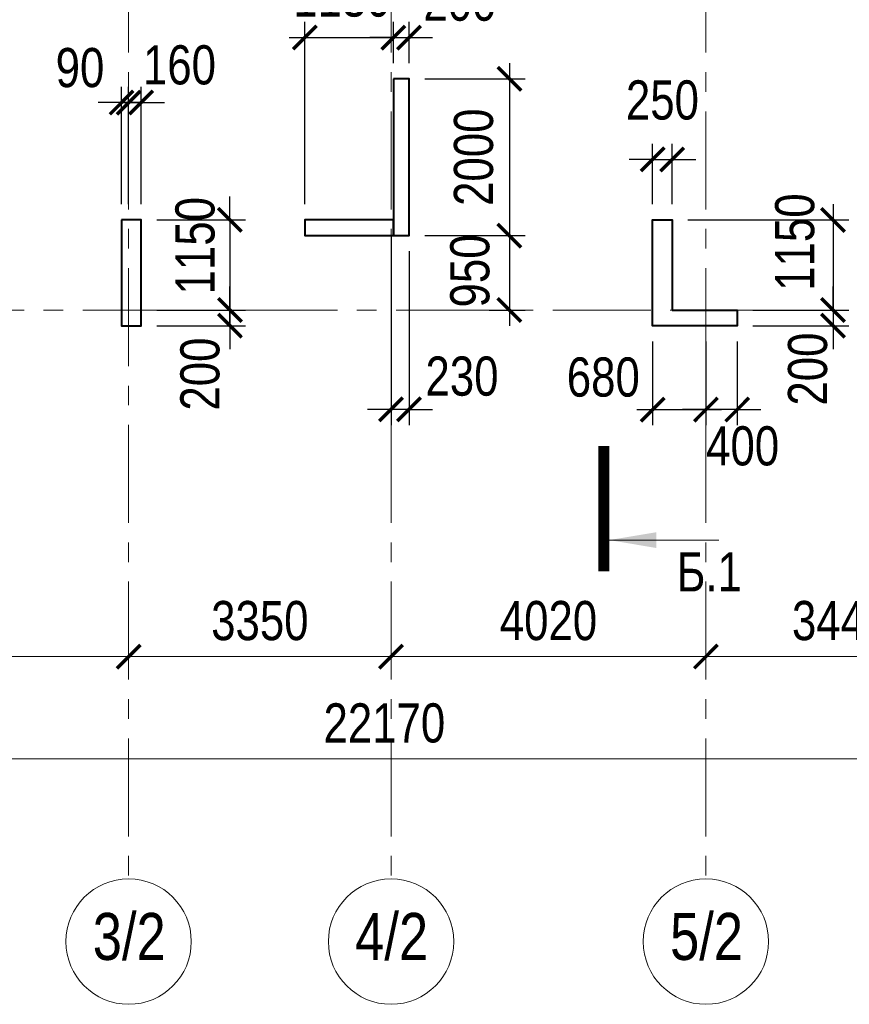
# Model space of a CAD drawing. Extents: x -8631841 to -8525813, y 4017860 to 4564755.
# Tile 61 of 112: x -8596223 to -8585631, y 4368394 to 4380955. Entities that reach past the tile are written whole.
import ezdxf
from ezdxf.enums import TextEntityAlignment as Align

# ---------------------------------------------------------------- set-up
doc = ezdxf.new("R2010")
doc.units = 0
doc.header["$LTSCALE"] = 1000
doc.header["$MEASUREMENT"] = 0
doc.linetypes.add('CENTER', pattern=[2, 1.25, -0.25, 0.25, -0.25])
for name, color, linetype, lineweight in [('СК-040-С(тены)', 12, 'Continuous', 40), ('СК-043-С-ПИЛОНЫ', 5, 'Continuous', 40), ('СК-100-О(си)', 7, 'CENTER', 15), ('СК-100-О(си)_имя', 7, 'CENTER', 15), ('СК-110-О-РАЗМЕРЫ', 7, 'Continuous', 15), ('СК-300-Р(азмеры)', 7, 'Continuous', 20), ('СК-343-Р-КОЛОННЫ', 7, 'Continuous', 13), ('СК-400-Т(екст)', 7, 'Continuous', 20), ('СК-500-С(ечения)', 5, 'Continuous', 40)]:
    doc.layers.add(name, color=color, linetype=linetype, lineweight=lineweight)
doc.styles.add('ARIAL_annotative', font='arial.ttf', dxfattribs={"width": 0.8, "height": 2.5})
doc.styles.add('RUSS', font='arial.ttf', dxfattribs={"width": 0.8})
doc.dimstyles.new('100-200', dxfattribs={"dimscale": 0, "dimtxt": 500, "dimasz": 300, "dimexe": 200, "dimexo": 200, "dimgap": 200, "dimtad": 1, "dimdec": 0, "dimzin": 0, "dimdsep": 46, "dimtxsty": 'RUSS', "dimblk": 'ARCHTICK', "dimcen": 0.096, "dimdle": 200, "dimclrd": 7, "dimclre": 7, "dimclrt": 256, "dimadec": 0, "dimazin": 0, "dimtfac": 1, "dimtdec": 0, "dimtmove": 2, "dimatfit": 3, "dimldrblk": 'OBLIQUE', "dimfxl": 1, "dimtolj": 1, "dimtzin": 0, "dimarcsym": 0})

# ---------------------------------------------------------------- blocks, each defined once
blk = doc.blocks.new('_ArchTick')
at = {"color": 0, "linetype": 'ByBlock', "const_width": 0.15}
blk.add_lwpolyline([(-0.5, -0.5), (0.5, 0.5)], dxfattribs=at)
blk = doc.blocks.new('*D136')
at = {"layer": 'Defpoints', "color": 0, "transparency": 16777216}
for p in [(-40280, -3370), (-36100, -3370), (-40280, -4421)]:
    blk.add_point(p, dxfattribs=at)
at = {"layer": 'СК-110-О-РАЗМЕРЫ', "color": 7, "lineweight": -2, "transparency": 16777216}
for p, q in [((-40280, -3570), (-40280, -4621)), ((-36100, -3570), (-36100, -4621)), ((-35900, -4421), (-40480, -4421))]:
    blk.add_line(p, q, dxfattribs=at)
at = {"layer": 'СК-110-О-РАЗМЕРЫ', "color": 7, "lineweight": -2, "transparency": 16777216, "xscale": 300, "yscale": 300, "zscale": 300, "rotation": 180}
blk.add_blockref('_ArchTick', (-40280, -4421), dxfattribs=at)
at = {"layer": 'СК-110-О-РАЗМЕРЫ', "color": 7, "lineweight": -2, "transparency": 16777216, "xscale": 300, "yscale": 300, "zscale": 300}
blk.add_blockref('_ArchTick', (-36100, -4421), dxfattribs=at)
at = {"layer": 'СК-110-О-РАЗМЕРЫ', "transparency": 16777216, "insert": (-38190, -3965), "char_height": 500, "attachment_point": 5, "style": 'RUSS'}
blk.add_mtext('\\A1;4180', dxfattribs=at)
blk = doc.blocks.new('_Oblique')
at = {"color": 0, "linetype": 'ByBlock', "lineweight": -2}
blk.add_line((-0.5, -0.5), (0.5, 0.5), dxfattribs=at)
blk = doc.blocks.new('*D137')
at = {"layer": 'Defpoints', "color": 0, "transparency": 16777216}
for p in [(-36100, -3370), (-32750, -3370), (-32750, -4421)]:
    blk.add_point(p, dxfattribs=at)
at = {"layer": 'СК-110-О-РАЗМЕРЫ', "color": 7, "lineweight": -2, "transparency": 16777216}
for p, q in [((-36100, -3570), (-36100, -4621)), ((-32750, -3570), (-32750, -4621)), ((-36300, -4421), (-32550, -4421))]:
    blk.add_line(p, q, dxfattribs=at)
at = {"layer": 'СК-110-О-РАЗМЕРЫ', "color": 7, "lineweight": -2, "transparency": 16777216, "xscale": 300, "yscale": 300, "zscale": 300, "rotation": 180}
blk.add_blockref('_ArchTick', (-36100, -4421), dxfattribs=at)
at = {"layer": 'СК-110-О-РАЗМЕРЫ', "color": 7, "lineweight": -2, "transparency": 16777216, "xscale": 300, "yscale": 300, "zscale": 300}
blk.add_blockref('_ArchTick', (-32750, -4421), dxfattribs=at)
at = {"layer": 'СК-110-О-РАЗМЕРЫ', "transparency": 16777216, "insert": (-34425, -3965), "char_height": 500, "attachment_point": 5, "style": 'RUSS'}
blk.add_mtext('\\A1;3350', dxfattribs=at)
blk = doc.blocks.new('*D138')
at = {"layer": 'Defpoints', "color": 0, "transparency": 16777216}
for p in [(-32750, -3370), (-28730, -3370), (-32750, -4421)]:
    blk.add_point(p, dxfattribs=at)
at = {"layer": 'СК-110-О-РАЗМЕРЫ', "color": 7, "lineweight": -2, "transparency": 16777216}
for p, q in [((-32750, -3570), (-32750, -4621)), ((-28730, -3570), (-28730, -4621)), ((-28530, -4421), (-32950, -4421))]:
    blk.add_line(p, q, dxfattribs=at)
at = {"layer": 'СК-110-О-РАЗМЕРЫ', "color": 7, "lineweight": -2, "transparency": 16777216, "xscale": 300, "yscale": 300, "zscale": 300, "rotation": 180}
blk.add_blockref('_ArchTick', (-32750, -4421), dxfattribs=at)
at = {"layer": 'СК-110-О-РАЗМЕРЫ', "color": 7, "lineweight": -2, "transparency": 16777216, "xscale": 300, "yscale": 300, "zscale": 300}
blk.add_blockref('_ArchTick', (-28730, -4421), dxfattribs=at)
at = {"layer": 'СК-110-О-РАЗМЕРЫ', "transparency": 16777216, "insert": (-30740, -3965), "char_height": 500, "attachment_point": 5, "style": 'RUSS'}
blk.add_mtext('\\A1;4020', dxfattribs=at)
blk = doc.blocks.new('*D139')
at = {"layer": 'Defpoints', "color": 0, "transparency": 16777216}
for p in [(-28730, -3370), (-25290, -3370), (-25290, -4421)]:
    blk.add_point(p, dxfattribs=at)
at = {"layer": 'СК-110-О-РАЗМЕРЫ', "color": 7, "lineweight": -2, "transparency": 16777216}
for p, q in [((-28730, -3570), (-28730, -4621)), ((-25290, -3570), (-25290, -4621)), ((-28930, -4421), (-25090, -4421))]:
    blk.add_line(p, q, dxfattribs=at)
at = {"layer": 'СК-110-О-РАЗМЕРЫ', "color": 7, "lineweight": -2, "transparency": 16777216, "xscale": 300, "yscale": 300, "zscale": 300, "rotation": 180}
blk.add_blockref('_ArchTick', (-28730, -4421), dxfattribs=at)
at = {"layer": 'СК-110-О-РАЗМЕРЫ', "color": 7, "lineweight": -2, "transparency": 16777216, "xscale": 300, "yscale": 300, "zscale": 300}
blk.add_blockref('_ArchTick', (-25290, -4421), dxfattribs=at)
at = {"layer": 'СК-110-О-РАЗМЕРЫ', "transparency": 16777216, "insert": (-27010, -3965), "char_height": 500, "attachment_point": 5, "style": 'RUSS'}
blk.add_mtext('\\A1;3440', dxfattribs=at)
blk = doc.blocks.new('*D151')
at = {"layer": 'Defpoints', "color": 0, "transparency": 16777216}
for p in [(-43920, -3521), (-21750, -3521), (-21750, -5726)]:
    blk.add_point(p, dxfattribs=at)
at = {"layer": 'СК-110-О-РАЗМЕРЫ', "color": 7, "lineweight": -2, "transparency": 16777216}
for p, q in [((-43920, -3721), (-43920, -5926)), ((-21750, -3721), (-21750, -5926)), ((-44120, -5726), (-21550, -5726))]:
    blk.add_line(p, q, dxfattribs=at)
at = {"layer": 'СК-110-О-РАЗМЕРЫ', "color": 7, "lineweight": -2, "transparency": 16777216, "xscale": 300, "yscale": 300, "zscale": 300, "rotation": 180}
blk.add_blockref('_ArchTick', (-43920, -5726), dxfattribs=at)
at = {"layer": 'СК-110-О-РАЗМЕРЫ', "color": 7, "lineweight": -2, "transparency": 16777216, "xscale": 300, "yscale": 300, "zscale": 300}
blk.add_blockref('_ArchTick', (-21750, -5726), dxfattribs=at)
at = {"layer": 'СК-110-О-РАЗМЕРЫ', "transparency": 16777216, "insert": (-32835, -5271), "char_height": 500, "attachment_point": 5, "style": 'RUSS'}
blk.add_mtext('\\A1;22170', dxfattribs=at)
blk = doc.blocks.new('*D633')
at = {"layer": 'Defpoints', "color": 0, "transparency": 16777216}
for p in [(-8587892, 4379173), (-8588142, 4378401), (-8587892, 4378401)]:
    blk.add_point(p, dxfattribs=at)
at = {"layer": 'СК-110-О-РАЗМЕРЫ', "color": 7, "lineweight": -2, "transparency": 16777216}
for p, q in [((-8588142, 4378601), (-8588142, 4379373)), ((-8587892, 4378601), (-8587892, 4379373)), ((-8588142, 4379173), (-8588442, 4379173)), ((-8588142, 4379173), (-8587892, 4379173)), ((-8587892, 4379173), (-8587592, 4379173))]:
    blk.add_line(p, q, dxfattribs=at)
at = {"layer": 'СК-110-О-РАЗМЕРЫ', "color": 7, "lineweight": -2, "transparency": 16777216, "xscale": 300, "yscale": 300, "zscale": 300}
blk.add_blockref('_ArchTick', (-8588142, 4379173), dxfattribs=at)
at = {"layer": 'СК-110-О-РАЗМЕРЫ', "color": 7, "lineweight": -2, "transparency": 16777216, "xscale": 300, "yscale": 300, "zscale": 300, "rotation": 180}
blk.add_blockref('_ArchTick', (-8587892, 4379173), dxfattribs=at)
at = {"layer": 'СК-110-О-РАЗМЕРЫ', "transparency": 16777216, "insert": (-8588017, 4379928), "char_height": 500, "attachment_point": 5, "style": 'RUSS'}
blk.add_mtext('\\A1;250', dxfattribs=at)
blk = doc.blocks.new('*D634')
at = {"layer": 'Defpoints', "color": 0, "transparency": 16777216}
for p in [(-8587062, 4377251), (-8587062, 4377051), (-8585839, 4377051)]:
    blk.add_point(p, dxfattribs=at)
at = {"layer": 'СК-110-О-РАЗМЕРЫ', "color": 7, "lineweight": -2, "transparency": 16777216}
for p, q in [((-8585839, 4377251), (-8585839, 4377551)), ((-8586862, 4377251), (-8585639, 4377251)), ((-8585839, 4377251), (-8585839, 4377051)), ((-8586862, 4377051), (-8585639, 4377051)), ((-8585839, 4377051), (-8585839, 4376751))]:
    blk.add_line(p, q, dxfattribs=at)
at = {"layer": 'СК-110-О-РАЗМЕРЫ', "color": 7, "lineweight": -2, "transparency": 16777216, "xscale": 300, "yscale": 300, "zscale": 300}
for p, rotation in [((-8585839, 4377251), 270), ((-8585839, 4377051), 90)]:
    blk.add_blockref('_ArchTick', p, dxfattribs=dict(at, rotation=rotation))
at = {"layer": 'СК-110-О-РАЗМЕРЫ', "transparency": 16777216, "insert": (-8586161, 4376498), "char_height": 500, "attachment_point": 5, "rotation": 90, "style": 'RUSS'}
blk.add_mtext('\\A1;200', dxfattribs=at)
blk = doc.blocks.new('*D678')
at = {"layer": 'Defpoints', "color": 0, "transparency": 16777216}
for p in [(-8594672, 4378401), (-8594672, 4377251), (-8593539, 4377251)]:
    blk.add_point(p, dxfattribs=at)
at = {"layer": 'СК-343-Р-КОЛОННЫ', "color": 7, "lineweight": -2, "transparency": 16777216}
for p, q in [((-8593539, 4378401), (-8593539, 4378701)), ((-8594472, 4378401), (-8593339, 4378401)), ((-8593539, 4378401), (-8593539, 4377251)), ((-8594472, 4377251), (-8593339, 4377251)), ((-8593539, 4377251), (-8593539, 4376951))]:
    blk.add_line(p, q, dxfattribs=at)
at = {"layer": 'СК-343-Р-КОЛОННЫ', "color": 7, "lineweight": -2, "transparency": 16777216, "xscale": 300, "yscale": 300, "zscale": 300}
for p, rotation in [((-8593539, 4378401), 270), ((-8593539, 4377251), 90)]:
    blk.add_blockref('_ArchTick', p, dxfattribs=dict(at, rotation=rotation))
at = {"layer": 'СК-343-Р-КОЛОННЫ', "transparency": 16777216, "insert": (-8593982, 4378072), "char_height": 500, "attachment_point": 5, "rotation": 90, "style": 'RUSS'}
blk.add_mtext('\\A1;1150', dxfattribs=at)
blk = doc.blocks.new('*D679')
at = {"layer": 'Defpoints', "color": 0, "transparency": 16777216}
for p in [(-8594672, 4377251), (-8593539, 4377251), (-8594672, 4377051)]:
    blk.add_point(p, dxfattribs=at)
at = {"layer": 'СК-343-Р-КОЛОННЫ', "color": 7, "lineweight": -2, "transparency": 16777216}
for p, q in [((-8593539, 4377251), (-8593539, 4377551)), ((-8594472, 4377251), (-8593339, 4377251)), ((-8593539, 4377051), (-8593539, 4377251)), ((-8594472, 4377051), (-8593339, 4377051)), ((-8593539, 4377051), (-8593539, 4376751))]:
    blk.add_line(p, q, dxfattribs=at)
at = {"layer": 'СК-343-Р-КОЛОННЫ', "color": 7, "lineweight": -2, "transparency": 16777216, "xscale": 300, "yscale": 300, "zscale": 300}
for p, rotation in [((-8593539, 4377251), 270), ((-8593539, 4377051), 90)]:
    blk.add_blockref('_ArchTick', p, dxfattribs=dict(at, rotation=rotation))
at = {"layer": 'СК-343-Р-КОЛОННЫ', "transparency": 16777216, "insert": (-8593919, 4376434), "char_height": 500, "attachment_point": 5, "rotation": 90, "style": 'RUSS'}
blk.add_mtext('\\A1;200', dxfattribs=at)
blk = doc.blocks.new('*D680')
at = {"layer": 'Defpoints', "color": 0, "transparency": 16777216}
for p in [(-8594832, 4379898), (-8594922, 4378401), (-8594832, 4378401)]:
    blk.add_point(p, dxfattribs=at)
at = {"layer": 'СК-343-Р-КОЛОННЫ', "color": 7, "lineweight": -2, "transparency": 16777216}
for p, q in [((-8594922, 4378601), (-8594922, 4380098)), ((-8594832, 4378601), (-8594832, 4380098)), ((-8594922, 4379898), (-8595222, 4379898)), ((-8594922, 4379898), (-8594832, 4379898)), ((-8594832, 4379898), (-8594532, 4379898))]:
    blk.add_line(p, q, dxfattribs=at)
at = {"layer": 'СК-343-Р-КОЛОННЫ', "color": 7, "lineweight": -2, "transparency": 16777216, "xscale": 300, "yscale": 300, "zscale": 300}
blk.add_blockref('_ArchTick', (-8594922, 4379898), dxfattribs=at)
at = {"layer": 'СК-343-Р-КОЛОННЫ', "color": 7, "lineweight": -2, "transparency": 16777216, "xscale": 300, "yscale": 300, "zscale": 300, "rotation": 180}
blk.add_blockref('_ArchTick', (-8594832, 4379898), dxfattribs=at)
at = {"layer": 'СК-343-Р-КОЛОННЫ', "transparency": 16777216, "insert": (-8595453, 4380341), "char_height": 500, "attachment_point": 5, "style": 'RUSS'}
blk.add_mtext('\\A1;90', dxfattribs=at)
blk = doc.blocks.new('*D681')
at = {"layer": 'Defpoints', "color": 0, "transparency": 16777216}
for p in [(-8594832, 4379898), (-8594832, 4378401), (-8594672, 4378401)]:
    blk.add_point(p, dxfattribs=at)
at = {"layer": 'СК-343-Р-КОЛОННЫ', "color": 7, "lineweight": -2, "transparency": 16777216}
for p, q in [((-8594832, 4378601), (-8594832, 4380098)), ((-8594672, 4378601), (-8594672, 4380098)), ((-8594832, 4379898), (-8595132, 4379898)), ((-8594672, 4379898), (-8594832, 4379898)), ((-8594672, 4379898), (-8594372, 4379898))]:
    blk.add_line(p, q, dxfattribs=at)
at = {"layer": 'СК-343-Р-КОЛОННЫ', "color": 7, "lineweight": -2, "transparency": 16777216, "xscale": 300, "yscale": 300, "zscale": 300}
blk.add_blockref('_ArchTick', (-8594832, 4379898), dxfattribs=at)
at = {"layer": 'СК-343-Р-КОЛОННЫ', "color": 7, "lineweight": -2, "transparency": 16777216, "xscale": 300, "yscale": 300, "zscale": 300, "rotation": 180}
blk.add_blockref('_ArchTick', (-8594672, 4379898), dxfattribs=at)
at = {"layer": 'СК-343-Р-КОЛОННЫ', "transparency": 16777216, "insert": (-8594183, 4380376), "char_height": 500, "attachment_point": 5, "style": 'RUSS'}
blk.add_mtext('\\A1;160', dxfattribs=at)
blk = doc.blocks.new('*D682')
at = {"layer": 'Defpoints', "color": 0, "transparency": 16777216}
for p in [(-8591252, 4380201), (-8591252, 4378201), (-8589971, 4378201)]:
    blk.add_point(p, dxfattribs=at)
at = {"layer": 'СК-343-Р-КОЛОННЫ', "color": 7, "lineweight": -2, "transparency": 16777216}
for p, q in [((-8589971, 4380401), (-8589971, 4378001)), ((-8591052, 4380201), (-8589771, 4380201)), ((-8591052, 4378201), (-8589771, 4378201))]:
    blk.add_line(p, q, dxfattribs=at)
at = {"layer": 'СК-343-Р-КОЛОННЫ', "color": 7, "lineweight": -2, "transparency": 16777216, "xscale": 300, "yscale": 300, "zscale": 300}
for p, rotation in [((-8589971, 4380201), 90), ((-8589971, 4378201), 270)]:
    blk.add_blockref('_ArchTick', p, dxfattribs=dict(at, rotation=rotation))
at = {"layer": 'СК-343-Р-КОЛОННЫ', "transparency": 16777216, "insert": (-8590426, 4379201), "char_height": 500, "attachment_point": 5, "rotation": 90, "style": 'RUSS'}
blk.add_mtext('\\A1;2000', dxfattribs=at)
blk = doc.blocks.new('*D683')
at = {"layer": 'Defpoints', "color": 0, "transparency": 16777216}
for p in [(-8591252, 4378201), (-8590427, 4377251), (-8589971, 4377251)]:
    blk.add_point(p, dxfattribs=at)
at = {"layer": 'СК-343-Р-КОЛОННЫ', "color": 7, "lineweight": -2, "transparency": 16777216}
for p, q in [((-8589971, 4378401), (-8589971, 4377051)), ((-8591052, 4378201), (-8589771, 4378201)), ((-8590227, 4377251), (-8589771, 4377251))]:
    blk.add_line(p, q, dxfattribs=at)
at = {"layer": 'СК-343-Р-КОЛОННЫ', "color": 7, "lineweight": -2, "transparency": 16777216, "xscale": 300, "yscale": 300, "zscale": 300}
for p, rotation in [((-8589971, 4378201), 90), ((-8589971, 4377251), 270)]:
    blk.add_blockref('_ArchTick', p, dxfattribs=dict(at, rotation=rotation))
at = {"layer": 'СК-343-Р-КОЛОННЫ', "transparency": 16777216, "insert": (-8590473, 4377750), "char_height": 500, "attachment_point": 5, "rotation": 90, "style": 'RUSS'}
blk.add_mtext('\\A1;950', dxfattribs=at)
blk = doc.blocks.new('*D684')
at = {"layer": 'Defpoints', "color": 0, "transparency": 16777216}
for p in [(-8591252, 4380727), (-8591452, 4380201), (-8591252, 4380201)]:
    blk.add_point(p, dxfattribs=at)
at = {"layer": 'СК-343-Р-КОЛОННЫ', "color": 7, "lineweight": -2, "transparency": 16777216}
for p, q in [((-8591452, 4380401), (-8591452, 4380927)), ((-8591252, 4380401), (-8591252, 4380927)), ((-8591452, 4380727), (-8591752, 4380727)), ((-8591452, 4380727), (-8591252, 4380727)), ((-8591252, 4380727), (-8590952, 4380727))]:
    blk.add_line(p, q, dxfattribs=at)
at = {"layer": 'СК-343-Р-КОЛОННЫ', "color": 7, "lineweight": -2, "transparency": 16777216, "xscale": 300, "yscale": 300, "zscale": 300}
blk.add_blockref('_ArchTick', (-8591452, 4380727), dxfattribs=at)
at = {"layer": 'СК-343-Р-КОЛОННЫ', "color": 7, "lineweight": -2, "transparency": 16777216, "xscale": 300, "yscale": 300, "zscale": 300, "rotation": 180}
blk.add_blockref('_ArchTick', (-8591252, 4380727), dxfattribs=at)
at = {"layer": 'СК-343-Р-КОЛОННЫ', "transparency": 16777216, "insert": (-8590603, 4381188), "char_height": 500, "attachment_point": 5, "style": 'RUSS'}
blk.add_mtext('\\A1;200', dxfattribs=at)
blk = doc.blocks.new('*D688')
at = {"layer": 'Defpoints', "color": 0, "transparency": 16777216}
for p in [(-8588142, 4377051), (-8587462, 4377051), (-8587462, 4375981)]:
    blk.add_point(p, dxfattribs=at)
at = {"layer": 'СК-343-Р-КОЛОННЫ', "color": 7, "lineweight": -2, "transparency": 16777216}
for p, q in [((-8588142, 4376851), (-8588142, 4375781)), ((-8587462, 4376851), (-8587462, 4375781)), ((-8588342, 4375981), (-8587262, 4375981))]:
    blk.add_line(p, q, dxfattribs=at)
at = {"layer": 'СК-343-Р-КОЛОННЫ', "color": 7, "lineweight": -2, "transparency": 16777216, "xscale": 300, "yscale": 300, "zscale": 300, "rotation": 180}
blk.add_blockref('_ArchTick', (-8588142, 4375981), dxfattribs=at)
at = {"layer": 'СК-343-Р-КОЛОННЫ', "color": 7, "lineweight": -2, "transparency": 16777216, "xscale": 300, "yscale": 300, "zscale": 300}
blk.add_blockref('_ArchTick', (-8587462, 4375981), dxfattribs=at)
at = {"layer": 'СК-343-Р-КОЛОННЫ', "transparency": 16777216, "insert": (-8588772, 4376393), "char_height": 500, "attachment_point": 5, "style": 'RUSS'}
blk.add_mtext('\\A1;680', dxfattribs=at)
blk = doc.blocks.new('*D689')
at = {"layer": 'Defpoints', "color": 0, "transparency": 16777216}
for p in [(-8587462, 4377051), (-8587062, 4377051), (-8587462, 4375981)]:
    blk.add_point(p, dxfattribs=at)
at = {"layer": 'СК-343-Р-КОЛОННЫ', "color": 7, "lineweight": -2, "transparency": 16777216}
for p, q in [((-8587462, 4376851), (-8587462, 4375781)), ((-8587062, 4376851), (-8587062, 4375781)), ((-8587462, 4375981), (-8587762, 4375981)), ((-8587062, 4375981), (-8587462, 4375981)), ((-8587062, 4375981), (-8586762, 4375981))]:
    blk.add_line(p, q, dxfattribs=at)
at = {"layer": 'СК-343-Р-КОЛОННЫ', "color": 7, "lineweight": -2, "transparency": 16777216, "xscale": 300, "yscale": 300, "zscale": 300}
blk.add_blockref('_ArchTick', (-8587462, 4375981), dxfattribs=at)
at = {"layer": 'СК-343-Р-КОЛОННЫ', "color": 7, "lineweight": -2, "transparency": 16777216, "xscale": 300, "yscale": 300, "zscale": 300, "rotation": 180}
blk.add_blockref('_ArchTick', (-8587062, 4375981), dxfattribs=at)
at = {"layer": 'СК-343-Р-КОЛОННЫ', "transparency": 16777216, "insert": (-8586993, 4375515), "char_height": 500, "attachment_point": 5, "style": 'RUSS'}
blk.add_mtext('\\A1;400', dxfattribs=at)
blk = doc.blocks.new('*D709')
at = {"layer": 'Defpoints', "color": 0, "transparency": 16777216}
for p in [(-8591452, 4380727), (-8591452, 4380201), (-8592582, 4378401)]:
    blk.add_point(p, dxfattribs=at)
at = {"layer": 'СК-343-Р-КОЛОННЫ', "color": 7, "lineweight": -2, "transparency": 16777216}
for p, q in [((-8592582, 4378601), (-8592582, 4380927)), ((-8591452, 4380401), (-8591452, 4380927)), ((-8592782, 4380727), (-8591252, 4380727))]:
    blk.add_line(p, q, dxfattribs=at)
at = {"layer": 'СК-343-Р-КОЛОННЫ', "color": 7, "lineweight": -2, "transparency": 16777216, "xscale": 300, "yscale": 300, "zscale": 300, "rotation": 180}
blk.add_blockref('_ArchTick', (-8592582, 4380727), dxfattribs=at)
at = {"layer": 'СК-343-Р-КОЛОННЫ', "color": 7, "lineweight": -2, "transparency": 16777216, "xscale": 300, "yscale": 300, "zscale": 300}
blk.add_blockref('_ArchTick', (-8591452, 4380727), dxfattribs=at)
at = {"layer": 'СК-343-Р-КОЛОННЫ', "transparency": 16777216, "insert": (-8592109, 4381241), "char_height": 500, "attachment_point": 5, "style": 'RUSS'}
blk.add_mtext('\\A1;1130', dxfattribs=at)
blk = doc.blocks.new('*D710')
at = {"layer": 'Defpoints', "color": 0, "transparency": 16777216}
for p in [(-8591482, 4378401), (-8591252, 4378201), (-8591482, 4375983)]:
    blk.add_point(p, dxfattribs=at)
at = {"layer": 'СК-343-Р-КОЛОННЫ', "color": 7, "lineweight": -2, "transparency": 16777216}
for p, q in [((-8591482, 4378201), (-8591482, 4375783)), ((-8591252, 4378001), (-8591252, 4375783)), ((-8591482, 4375983), (-8591782, 4375983)), ((-8591252, 4375983), (-8591482, 4375983)), ((-8591252, 4375983), (-8590952, 4375983))]:
    blk.add_line(p, q, dxfattribs=at)
at = {"layer": 'СК-343-Р-КОЛОННЫ', "color": 7, "lineweight": -2, "transparency": 16777216, "xscale": 300, "yscale": 300, "zscale": 300}
blk.add_blockref('_ArchTick', (-8591482, 4375983), dxfattribs=at)
at = {"layer": 'СК-343-Р-КОЛОННЫ', "color": 7, "lineweight": -2, "transparency": 16777216, "xscale": 300, "yscale": 300, "zscale": 300, "rotation": 180}
blk.add_blockref('_ArchTick', (-8591252, 4375983), dxfattribs=at)
at = {"layer": 'СК-343-Р-КОЛОННЫ', "transparency": 16777216, "insert": (-8590576, 4376405), "char_height": 500, "attachment_point": 5, "style": 'RUSS'}
blk.add_mtext('\\A1;230', dxfattribs=at)
blk = doc.blocks.new('*D711')
at = {"layer": 'Defpoints', "color": 0, "transparency": 16777216}
for p in [(-8587892, 4378401), (-8587062, 4377251), (-8585839, 4377251)]:
    blk.add_point(p, dxfattribs=at)
at = {"layer": 'СК-343-Р-КОЛОННЫ', "color": 7, "lineweight": -2, "transparency": 16777216}
for p, q in [((-8585839, 4378601), (-8585839, 4377051)), ((-8587692, 4378401), (-8585639, 4378401)), ((-8586862, 4377251), (-8585639, 4377251))]:
    blk.add_line(p, q, dxfattribs=at)
at = {"layer": 'СК-343-Р-КОЛОННЫ', "color": 7, "lineweight": -2, "transparency": 16777216, "xscale": 300, "yscale": 300, "zscale": 300}
for p, rotation in [((-8585839, 4378401), 90), ((-8585839, 4377251), 270)]:
    blk.add_blockref('_ArchTick', p, dxfattribs=dict(at, rotation=rotation))
at = {"layer": 'СК-343-Р-КОЛОННЫ', "transparency": 16777216, "insert": (-8586325, 4378118), "char_height": 500, "attachment_point": 5, "rotation": 90, "style": 'RUSS'}
blk.add_mtext('\\A1;1150', dxfattribs=at)
blk = doc.blocks.new('11')
at = {"layer": 'СК-040-С(тены)'}
for points in [[(11200, 1150), (10070, 1150), (10070, 950), (11200, 950), (11200, 1150)], [(14760, 0), (15590, 0), (15590, -200), (14510, -200), (14510, 1150), (14760, 1150), (14760, 0)]]:
    blk.add_lwpolyline(points, dxfattribs=at)
at = {"layer": 'СК-043-С-ПИЛОНЫ'}
blk.add_lwpolyline([(11200, 2950), (11200, 950), (11400, 950), (11400, 2950)], close=True, dxfattribs=at)
blk.add_lwpolyline([(7730, 1150), (7730, -200), (7980, -200), (7980, 1150), (7730, 1150)], dxfattribs=at)
blk = doc.blocks.new('Сечение')
at = {"layer": 'СК-500-С(ечения)', "linetype": 'Continuous', "lineweight": 15, "ltscale": 100}
blk.add_line((-200, -35), (-200, -735), dxfattribs=at)
at = {"layer": 'СК-500-С(ечения)', "linetype": 'Continuous', "ltscale": 100, "const_width": 70}
blk.add_lwpolyline([(-400, 0), (400, 0)], dxfattribs=at)
at = {"layer": 'СК-500-С(ечения)', "linetype": 'Continuous', "ltscale": 100}
blk.add_solid([(-200, -35), (-250.3, -335.5), (-149.7, -335.5)], dxfattribs=at)
blk = doc.blocks.new('*U1228')
at = {"layer": 'СК-400-Т(екст)', "ltscale": 100, "xscale": -0.01, "yscale": 0.01, "zscale": 0.01, "rotation": 89.99999999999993}
blk.add_blockref('Сечение', (0, -4), dxfattribs=at)
at = {"layer": 'СК-500-С(ечения)', "color": 0, "ltscale": 100, "style": 'ARIAL_annotative', "width": 0.8}
blk.add_attdef('НОМЕР_СЕЧЕНИЯ_1_1(НОМЕР_ЛИСТА)', text='', height=2.5, rotation=180, dxfattribs=at).set_placement((6.74, -1.226), align=Align.RIGHT)
blk.add_attdef('НОМЕР_СЕЧЕНИЯ_2_1(НОМЕР_ЛИСТА)', text='', height=2.5, rotation=180, dxfattribs=at).set_placement((6.74, -115.561), align=Align.BOTTOM_LEFT)
blk = doc.blocks.new('оси')
at = {"layer": 'СК-100-О(си)'}
for p, q in [((-36100.2, 18534.9), (-36100.2, -7257.5)), ((-32750.1, 18534.9), (-32750.1, -7257.5)), ((-28729.8, 18534.9), (-28729.8, -7257.5)), ((-46685.3, 0), (6554.2, 0))]:
    blk.add_line(p, q, dxfattribs=at)
at = {"layer": 'СК-100-О(си)', "linetype": 'Continuous'}
for centre in [(-36100.2, -8057.5), (-32750.1, -8057.5), (-28729.8, -8057.5)]:
    blk.add_circle(centre, 800, dxfattribs=at)
at = {"layer": 'СК-100-О(си)_имя', "style": 'RUSS', "width": 0.8}
for s, p in [('3/2', (-36092.4, -7991.8)), ('4/2', (-32742.3, -7991.8)), ('5/2', (-28722, -7991.8))]:
    blk.add_text(s, height=600, dxfattribs=at).set_placement(p, align=Align.MIDDLE_CENTER)
at = {"layer": 'СК-110-О-РАЗМЕРЫ'}
for base, p1, p2, picture, middle in [((-40280.2, -4420.6), (-36100.2, -3369.7), (-40280.2, -3369.7), '*D136', (-38190.2, -3965.3)), ((-32750.1, -4420.6), (-28729.8, -3369.7), (-32750.1, -3369.7), '*D138', (-30740, -3965.3))]:
    dim = blk.add_linear_dim(base=base, p1=p1, p2=p2, angle=180, dimstyle='100-200', override={"dimscale": 1}, dxfattribs=at)
    dim.commit()
    dim.dimension.update_dxf_attribs({"geometry": picture, "text_midpoint": middle})
for base, p1, p2, picture, middle in [((-32750.1, -4420.6), (-36100.2, -3369.7), (-32750.1, -3369.7), '*D137', (-34425.2, -3965.1)), ((-25290.2, -4420.6), (-28729.8, -3369.7), (-25290.2, -3369.7), '*D139', (-27010, -3965.1)), ((-21750, -5726.1), (-43920.2, -3520.6), (-21750, -3520.6), '*D151', (-32835.1, -5270.8))]:
    dim = blk.add_linear_dim(base=base, p1=p1, p2=p2, dimstyle='100-200', override={"dimscale": 1}, dxfattribs=at)
    dim.commit()
    dim.dimension.update_dxf_attribs({"geometry": picture, "text_midpoint": middle})
blk = doc.blocks.new('A$C858fb3ef')
at = {"layer": 'СК-300-Р(азмеры)'}
blk.add_blockref('оси', (0, 0), dxfattribs=at)
blk = doc.blocks.new('A$C573b34c5')
blk.add_blockref('A$C858fb3ef', (0, 0))

msp = doc.modelspace()

# ---------------------------------------------------------------- block references
at = {"layer": 'СК-300-Р(азмеры)'}
msp.add_blockref('A$C573b34c5', (-8558731.8, 4377251), dxfattribs=at)
at = {"layer": 'СК-343-Р-КОЛОННЫ'}
msp.add_blockref('11', (-8602652.1, 4377251), dxfattribs=at)
at = {"layer": 'СК-500-С(ечения)'}
ref = msp.add_blockref('*U1228', (-8588766.1, 4373916), dxfattribs=dict(at, xscale=-200, yscale=200, zscale=200, rotation=180))
ref.add_attrib('НОМЕР_СЕЧЕНИЯ_1_1(НОМЕР_ЛИСТА)', 'Б.1', dxfattribs={"color": 1, "ltscale": 100, "height": 500, "style": 'ARIAL_annotative', "width": 0.8}).set_placement((-8587418.2, 4374161.3), align=Align.TOP_CENTER)

# ---------------------------------------------------------------- dimensions: what is measured, and where the dimension line sits
at = {"layer": 'СК-110-О-РАЗМЕРЫ'}
dim = msp.add_linear_dim(base=(-8587892, 4379172.8), p1=(-8588142, 4378401.2), p2=(-8587892, 4378401.2), dimstyle='100-200', override={"dimscale": 1}, dxfattribs=at)
dim.commit()
dim.dimension.update_dxf_attribs({"geometry": '*D633', "text_midpoint": (-8588017, 4379928.1)})
dim = msp.add_linear_dim(base=(-8585839.3, 4377051.3), p1=(-8587062, 4377251.3), p2=(-8587062, 4377051.3), angle=90, dimstyle='100-200', override={"dimscale": 1}, dxfattribs=at)
dim.commit()
dim.dimension.update_dxf_attribs({"geometry": '*D634', "text_midpoint": (-8586160.6, 4376497.7), "dimtype": 160})
at = {"layer": 'СК-343-Р-КОЛОННЫ'}
for base, p1, p2, picture, middle in [((-8591452.1, 4380727), (-8592582.1, 4378401.1), (-8591452.1, 4380201.2), '*D709', (-8592108.7, 4381240.7)), ((-8591252.1, 4380727), (-8591452.1, 4380201.2), (-8591252.1, 4380201.2), '*D684', (-8590603.1, 4381188.1)), ((-8594832.1, 4379897.7), (-8594922.2, 4378401.3), (-8594832.1, 4378401.2), '*D680', (-8595453.3, 4380340.9)), ((-8594832.1, 4379897.7), (-8594672.2, 4378401.3), (-8594832.1, 4378401.2), '*D681', (-8594183.4, 4380375.9)), ((-8591482, 4375983.1), (-8591252.1, 4378201.2), (-8591482, 4378401.2), '*D710', (-8590576.4, 4376404.9)), ((-8587461.7, 4375980.8), (-8588142, 4377051.3), (-8587461.7, 4377051.3), '*D688', (-8588772.3, 4376392.5)), ((-8587461.7, 4375980.8), (-8587062, 4377051.3), (-8587461.7, 4377051.3), '*D689', (-8586992.7, 4375515.3))]:
    dim = msp.add_linear_dim(base=base, p1=p1, p2=p2, dimstyle='100-200', override={"dimscale": 1}, dxfattribs=at)
    dim.commit()
    dim.dimension.update_dxf_attribs({"geometry": picture, "text_midpoint": middle, "dimtype": 160})
dim = msp.add_linear_dim(base=(-8589970.8, 4378201.2), p1=(-8591252.1, 4380201.2), p2=(-8591252.1, 4378201.2), angle=90, dimstyle='100-200', override={"dimscale": 1}, dxfattribs=at)
dim.commit()
dim.dimension.update_dxf_attribs({"geometry": '*D682', "text_midpoint": (-8590426.1, 4379201.2)})
for base, p1, p2, picture, middle in [((-8593539.4, 4377251), (-8594672.2, 4378401.3), (-8594672.2, 4377251), '*D678', (-8593982, 4378071.5)), ((-8585839.3, 4377251.3), (-8587892, 4378401.2), (-8587062, 4377251.3), '*D711', (-8586325.5, 4378118.1)), ((-8589971.2, 4377251), (-8591252.1, 4378201.2), (-8590426.7, 4377251), '*D683', (-8590473.5, 4377749.8)), ((-8593539.4, 4377251), (-8594672.2, 4377051.3), (-8594672.2, 4377251), '*D679', (-8593918.8, 4376434.4))]:
    dim = msp.add_linear_dim(base=base, p1=p1, p2=p2, angle=90, dimstyle='100-200', override={"dimscale": 1}, dxfattribs=at)
    dim.commit()
    dim.dimension.update_dxf_attribs({"geometry": picture, "text_midpoint": middle, "dimtype": 160})

doc.saveas('drawing.dxf')
